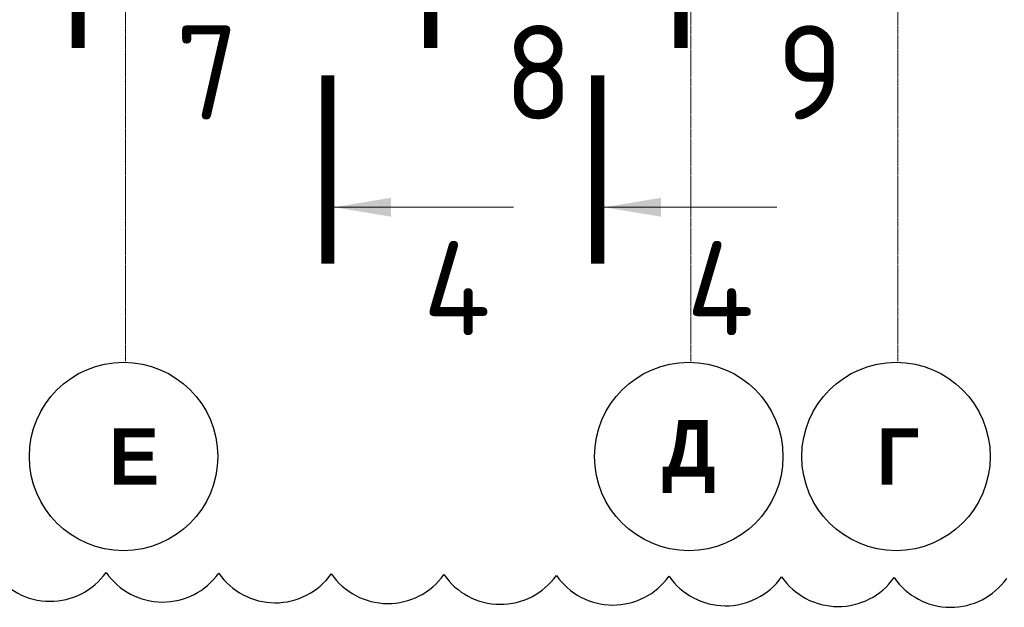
# Model space of a CAD drawing. Header units: millimetres. Extents: x 247266 to 730847, y -636031 to 10052.
# Tile 156 of 256: x 540174 to 545400, y -250632 to -247513. Entities that reach past the tile are written whole.
import ezdxf

# ---------------------------------------------------------------- set-up
doc = ezdxf.new("R2010")
doc.units = ezdxf.units.MM
doc.linetypes.add('______5', pattern=[1100, 800, -100, 100, -100])
doc.linetypes.add('осевая', pattern=[50.8, 31.75, -6.35, 6.35, -6.35])
doc.layers.add('Исправления', color=1, linetype='Continuous')
doc.layers.add('Оси', color=7, linetype='______5', lineweight=18)
doc.layers.add('Узлы', color=7, linetype='Continuous', lineweight=0)
doc.styles.add('Century Gothic', font='GOTHIC.TTF')
doc.styles.add('GOST-2.304_Type-B', font='GOST_Common.ttf')

# ---------------------------------------------------------------- blocks, each defined once
blk = doc.blocks.new('NSY101')
at = {"color": 0, "linetype": 'ByBlock', "lineweight": -2}
blk.add_circle((0, 0), 50, dxfattribs=at)

msp = doc.modelspace()

# ---------------------------------------------------------------- linework, layer by layer
at = {"layer": 'Исправления'}
msp.add_lwpolyline([(535255.53, -250410.77, 0.5205671), (535853.03, -250414.75, 0.5205671), (536450.52, -250418.74, 0.5205671), (537048.01, -250422.72, 0.5205671), (537645.5, -250426.71, 0.5205671), (538242.99, -250430.7, 0.5205671), (538840.48, -250434.68, 0.5205671), (539437.97, -250438.67, 0.5205671), (540035.46, -250442.65, 0.5205671), (540632.95, -250446.64, 0.5205671), (541230.45, -250450.63, 0.5205671), (541827.94, -250454.61, 0.5205671), (542425.43, -250458.6, 0.5205671), (543022.92, -250462.58, 0.5205671), (543620.41, -250466.57, 0.5205671), (544217.9, -250470.56, 0.5205671), (544815.39, -250474.54, 0.5205671), (545412.88, -250478.53, 0.5205671)], format="xyb", dxfattribs=at)
at = {"layer": 'Оси', "linetype": 'осевая', "lineweight": 0, "ltscale": 0.3, "transparency": 33554687}
for p, q in [((540735.43, -249325.73), (540735.43, -242264.44)), ((544835.43, -249325.73), (544835.43, -242264.44)), ((543735.43, -249325.73), (543735.43, -243042.12))]:
    msp.add_line(p, q, dxfattribs=at)
at = {"layer": 'Узлы', "linetype": 'Continuous', "lineweight": 0}
for p, q in [((541844.18, -248508.49, 200), (542794.18, -248508.49, 200)), ((543242.17, -248508.49, 200), (544192.17, -248508.49, 200))]:
    msp.add_line(p, q, dxfattribs=at)
at = {"layer": 'Узлы', "linetype": 'Continuous', "lineweight": 0, "const_width": 70, "elevation": 200}
for points in [[(540484.22, -247662.54), (540484.22, -246662.54)], [(542355.43, -247662.54), (542355.43, -246662.54)], [(543684.42, -247662.54), (543684.42, -246662.54)], [(541809.18, -248808.49), (541809.18, -247808.49)], [(543242.17, -248808.49), (543242.17, -247808.49)]]:
    msp.add_lwpolyline(points, dxfattribs=at)
at = {"layer": 'Узлы', "linetype": 'Continuous', "lineweight": 0}
for points in [[(541844.18, -248508.49, 200), (542144.63, -248558.77, 200), (542144.63, -248458.21, 200)], [(543277.17, -248508.49, 200), (543577.62, -248558.77, 200), (543577.62, -248458.21, 200)]]:
    msp.add_solid(points, dxfattribs=at)

# ---------------------------------------------------------------- block references
at = {"layer": 'Оси', "linetype": 'Continuous', "lineweight": 25, "transparency": 33554687, "xscale": 9.999999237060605, "yscale": 9.999999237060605, "zscale": 9.999999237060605, "rotation": 90.00000000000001}
for p in [(540725.33, -249831.48), (543725.33, -249831.48), (544825.33, -249831.48)]:
    msp.add_blockref('NSY101', p, dxfattribs=at)

# ---------------------------------------------------------------- texts
at = {"layer": 'Оси', "linetype": 'Continuous', "lineweight": 25, "transparency": 33554687, "char_height": 300, "attachment_point": 5, "style": 'Century Gothic'}
for s, insert, width in [('\\A1;{\\fCentury Gothic|i0|b1;\\H300.000000;\\W1.000000;\\C16; Е}\\P', (540725.33, -249831.48), 480), ('\\A1;{\\fCentury Gothic|i0|b1;\\H300.000000;\\W1.000000;\\C16;Д}\\P', (543725.33, -249831.48), 470), ('\\A1;{\\fCentury Gothic|i0|b1;\\H300.000000;\\W1.000000;\\C16;Г}\\P', (544835.43, -249831.48), 345)]:
    msp.add_mtext(s, dxfattribs=dict(at, insert=insert, width=width))
at = {"layer": 'Узлы', "linetype": 'Continuous', "lineweight": 0, "char_height": 500, "attachment_point": 5, "style": 'GOST-2.304_Type-B'}
for s, insert in [('7', (541169.22, -247792.54, 200)), ('8', (542926.99, -247792.54, 200)), ('9', (544369.42, -247792.54, 200)), ('4', (542494.18, -248938.49, 200)), ('4', (543892.17, -248938.49, 200))]:
    msp.add_mtext_dynamic_manual_height_columns(s, width=723.8798, gutter_width=25, heights=[0], dxfattribs=dict(at, insert=insert))

doc.saveas('drawing.dxf')
